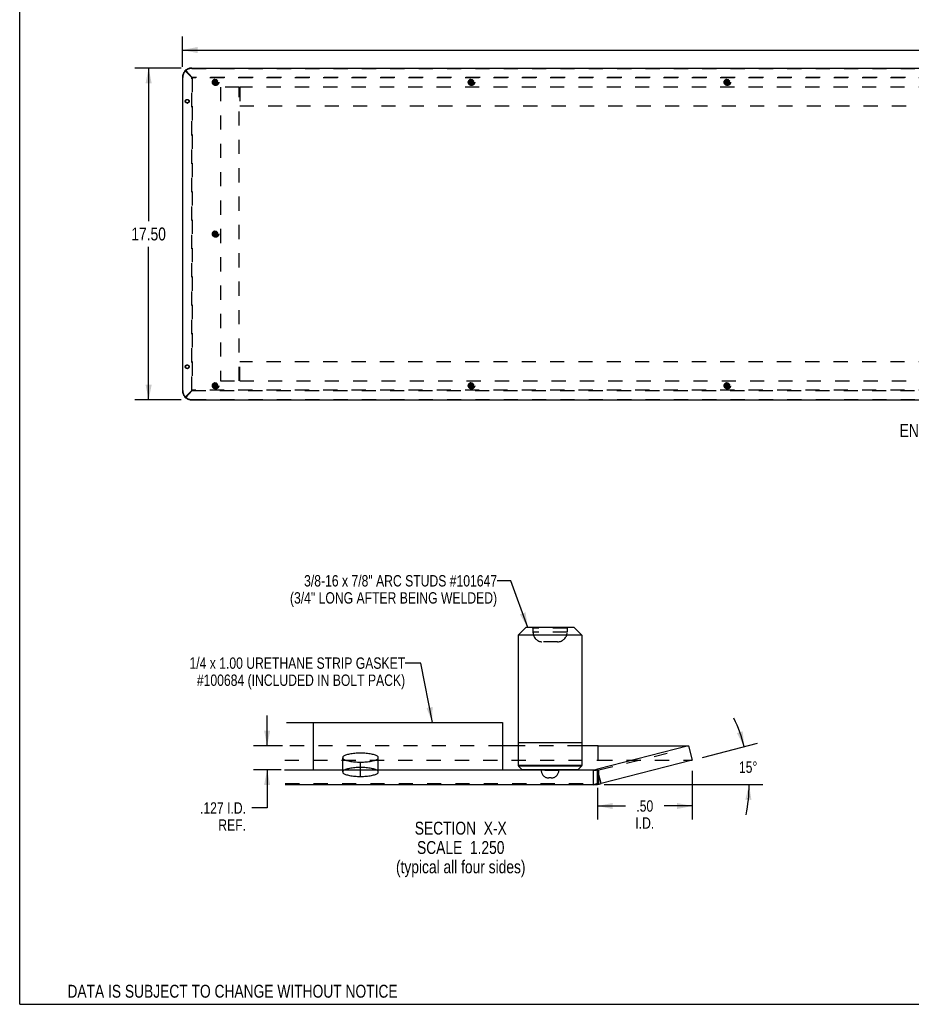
# Model space of a CAD drawing. Header units: inches. Extents: x 0 to 136, y 0 to 88.
# Tile 1 of 10: x 0 to 47, y 0 to 52. Entities that reach past the tile are written whole.
import ezdxf

# ---------------------------------------------------------------- set-up
doc = ezdxf.new("R2010")
doc.units = ezdxf.units.IN
doc.header["$LTSCALE"] = 7.48
doc.header["$MEASUREMENT"] = 0
doc.linetypes.add('DOT', pattern=[0.2, 0.1, -0.1])
doc.linetypes.add('HIDDEN', pattern=[0.2, 0.1, -0.1])
doc.layers.get('0').update_dxf_attribs({"linetype": 'CONTINUOUS'})
doc.layers.add('DEFAULT_2', color=8, linetype='HIDDEN')
doc.layers.add('DIMENSIONS', color=7, linetype='CONTINUOUS')
doc.styles.get("Standard").update_dxf_attribs({"font": 'txt', "width": 0.8})
doc.dimstyles.new('DIMSTYLE_1', dxfattribs={"dimtxt": 0.68, "dimasz": 0.8, "dimexe": 0.09, "dimexo": 0.07, "dimgap": 0.0425, "dimtad": 0, "dimtih": 1, "dimtoh": 1, "dimzin": 4, "dimdsep": 46, "dimtxsty": 'Standard', "dimblk": '_FILLED', "dimblk1": '_FILLED', "dimblk2": '_FILLED', "dimcen": 0.09, "dimadec": 0, "dimazin": 0, "dimtfac": 1, "dimtofl": 0, "dimtmove": 0, "dimatfit": 3, "dimldrblk": '_FILLED', "dimfxl": 0, "dimtolj": 1, "dimtzin": 4, "dimarcsym": 0})
doc.dimstyles.new('DIMSTYLE_2', dxfattribs={"dimtxt": 0.6, "dimasz": 0.8, "dimexe": 0.09, "dimexo": 0.07, "dimgap": 0.0375, "dimtad": 0, "dimtih": 1, "dimtoh": 1, "dimdec": 3, "dimlfac": 0.1, "dimzin": 4, "dimdsep": 46, "dimtxsty": 'Standard', "dimblk": '_FILLED', "dimblk1": '_FILLED', "dimblk2": '_FILLED', "dimcen": 0.09, "dimadec": 0, "dimazin": 0, "dimtfac": 1, "dimtdec": 3, "dimtofl": 0, "dimtmove": 0, "dimatfit": 3, "dimldrblk": '_FILLED', "dimfxl": 0, "dimtolj": 1, "dimtzin": 4, "dimarcsym": 0})
doc.dimstyles.new('DIMSTYLE_3', dxfattribs={"dimtxt": 0.6, "dimasz": 0.8, "dimexe": 0.09, "dimexo": 0.07, "dimgap": 0.09, "dimtad": 0, "dimtih": 1, "dimtoh": 1, "dimdec": 0, "dimlfac": 0.1, "dimzin": 4, "dimdsep": 46, "dimtxsty": 'Standard', "dimblk": '_FILLED', "dimblk1": '_FILLED', "dimblk2": '_FILLED', "dimcen": 0.09, "dimadec": 0, "dimazin": 0, "dimtfac": 1, "dimtdec": 0, "dimtofl": 0, "dimtmove": 0, "dimatfit": 3, "dimldrblk": '_FILLED', "dimfxl": 0, "dimtolj": 1, "dimtzin": 4, "dimarcsym": 0})
doc.dimstyles.new('DIMSTYLE_4', dxfattribs={"dimtxt": 0.6, "dimasz": 0.8, "dimexe": 0.09, "dimexo": 0.07, "dimgap": 0.0375, "dimtad": 0, "dimtih": 1, "dimtoh": 1, "dimlfac": 0.1, "dimzin": 4, "dimdsep": 46, "dimtxsty": 'Standard', "dimblk": '_FILLED', "dimblk1": '_FILLED', "dimblk2": '_FILLED', "dimcen": 0.09, "dimadec": 0, "dimazin": 0, "dimtfac": 1, "dimtofl": 0, "dimtmove": 0, "dimatfit": 3, "dimldrblk": '_FILLED', "dimfxl": 0, "dimtolj": 1, "dimtzin": 4, "dimarcsym": 0})
doc.dimstyles.get("Standard").update_dxf_attribs({"dimtxt": 0.68, "dimasz": 0.8, "dimexe": 0.09, "dimexo": 0.07, "dimgap": 0.09, "dimtad": 0, "dimtih": 1, "dimtoh": 1, "dimzin": 4, "dimdsep": 46, "dimtxsty": 'Standard', "dimblk": '_FILLED', "dimblk1": '_FILLED', "dimblk2": '_FILLED', "dimcen": 0.09, "dimadec": 0, "dimazin": 0, "dimtp": 0.01, "dimtm": 0.01, "dimtfac": 1, "dimtofl": 0, "dimtmove": 0, "dimatfit": 3, "dimldrblk": '_FILLED', "dimfxl": 0, "dimtolj": 1, "dimtzin": 4, "dimarcsym": 0})
pattern_1 = [(165, (0, 0), (-258800000, -965900000), [])]

# ---------------------------------------------------------------- blocks, each defined once
blk = doc.blocks.new('_FILLED')
at = {"color": 0, "linetype": 'ByBlock'}
blk.add_solid([(0, 0), (-1, 0.2), (-1, -0.2)], dxfattribs=at)
blk = doc.blocks.new('*D1')
at = {"layer": 'DIMENSIONS', "color": 2, "linetype": 'Continuous'}
for p, q in [((8.586, 49.436), (8.586, 51.042)), ((92.086, 49.436), (92.086, 51.042)), ((8.586, 50.322), (48.636, 50.322)), ((92.086, 50.322), (52.036, 50.322))]:
    blk.add_line(p, q, dxfattribs=at)
at = {"layer": 'DIMENSIONS', "color": 2, "linetype": 'Continuous', "xscale": 0.8, "yscale": 0.8, "zscale": 0.8, "rotation": 180}
blk.add_blockref('_FILLED', (8.586, 50.322), dxfattribs=at)
at = {"layer": 'DIMENSIONS', "color": 2, "linetype": 'Continuous', "xscale": 0.8, "yscale": 0.8, "zscale": 0.8}
blk.add_blockref('_FILLED', (92.086, 50.322), dxfattribs=at)
at = {"layer": 'DIMENSIONS', "color": 2, "linetype": 'Continuous', "insert": (50.336, 50.662), "char_height": 0.68, "width": 2.72, "attachment_point": 2, "line_spacing_factor": 0.9}
blk.add_mtext('83.50', dxfattribs=at)
blk = doc.blocks.new('*D2')
at = {"layer": 'DIMENSIONS', "color": 2, "linetype": 'Continuous'}
for p, q in [((8.522, 49.372), (6.083, 49.372)), ((6.803, 49.372), (6.803, 41.302)), ((6.803, 31.872), (6.803, 39.942)), ((8.522, 31.872), (6.083, 31.872))]:
    blk.add_line(p, q, dxfattribs=at)
at = {"layer": 'DIMENSIONS', "color": 2, "linetype": 'Continuous', "xscale": 0.8, "yscale": 0.8, "zscale": 0.8}
for p, rotation in [((6.803, 49.372), 90), ((6.803, 31.872), 270)]:
    blk.add_blockref('_FILLED', p, dxfattribs=dict(at, rotation=rotation))
at = {"layer": 'DIMENSIONS', "color": 2, "linetype": 'Continuous', "insert": (6.803, 40.962), "char_height": 0.68, "width": 2.72, "attachment_point": 2, "line_spacing_factor": 0.9}
blk.add_mtext('17.50', dxfattribs=at)
blk = doc.blocks.new('*D3')
at = {"layer": 'DIMENSIONS', "color": 2, "linetype": 'Continuous'}
for p, q in [((13.054, 13.632), (13.054, 15.232)), ((13.874, 13.632), (12.334, 13.632)), ((13.791, 12.367), (12.334, 12.367)), ((13.054, 12.367), (13.054, 10.353)), ((13.054, 10.353), (12.239, 10.353))]:
    blk.add_line(p, q, dxfattribs=at)
at = {"layer": 'DIMENSIONS', "color": 2, "linetype": 'Continuous', "xscale": 0.8, "yscale": 0.8, "zscale": 0.8}
for p, rotation in [((13.054, 13.632), 270), ((13.054, 12.367), 90)]:
    blk.add_blockref('_FILLED', p, dxfattribs=dict(at, rotation=rotation))
at = {"layer": 'DIMENSIONS', "color": 2, "linetype": 'Continuous', "insert": (11.939, 10.653), "char_height": 0.6, "width": 4.32, "attachment_point": 3, "line_spacing_factor": 0.9}
blk.add_mtext('.127 I.D.\\PREF.', dxfattribs=at)
blk = doc.blocks.new('*D4')
at = {"layer": 'DIMENSIONS', "color": 2, "linetype": 'Continuous'}
for p, q in [((36.022, 13.017), (38.927, 13.766)), ((30.84, 11.587), (39.203, 11.587))]:
    blk.add_line(p, q, dxfattribs=at)
for start, end in [(14.4668, 25.9214), (348.5454, 360)]:
    blk.add_arc((30.48, 11.587), 8.003, start, end, dxfattribs=at)
for points in [[(37.838, 14.302), (38.23, 13.586), (38.144, 14.397)], [(38.603, 10.78), (38.483, 11.587), (38.284, 10.796)]]:
    blk.add_solid(points, dxfattribs=at)
at = {"layer": 'DIMENSIONS', "color": 2, "linetype": 'Continuous', "insert": (38.43, 12.806), "char_height": 0.6, "width": 1.36, "attachment_point": 2, "line_spacing_factor": 0.9}
blk.add_mtext('15\\Fgdt;{\\Fgdt;~}', dxfattribs=at)
blk = doc.blocks.new('*D5')
at = {"layer": 'DIMENSIONS', "color": 2, "linetype": 'Continuous'}
for p, q in [((35.48, 12.317), (35.48, 9.738)), ((30.479, 11.414), (30.479, 9.738)), ((30.479, 10.458), (31.959, 10.458)), ((35.48, 10.458), (33.999, 10.458))]:
    blk.add_line(p, q, dxfattribs=at)
at = {"layer": 'DIMENSIONS', "color": 2, "linetype": 'Continuous', "xscale": 0.8, "yscale": 0.8, "zscale": 0.8, "rotation": 180}
blk.add_blockref('_FILLED', (30.479, 10.458), dxfattribs=at)
at = {"layer": 'DIMENSIONS', "color": 2, "linetype": 'Continuous', "xscale": 0.8, "yscale": 0.8, "zscale": 0.8}
blk.add_blockref('_FILLED', (35.48, 10.458), dxfattribs=at)
at = {"layer": 'DIMENSIONS', "color": 2, "linetype": 'Continuous', "insert": (32.979, 10.758), "char_height": 0.6, "width": 1.92, "attachment_point": 2, "line_spacing_factor": 0.9}
blk.add_mtext('.50\\PI.D.', dxfattribs=at)

msp = doc.modelspace()

# ---------------------------------------------------------------- hatches: boundary and pattern name
at = {"linetype": 'Continuous'}
h = msp.add_hatch(dxfattribs=at)
h.set_pattern_fill('DEFAULT__1', color=2, scale=1000000000.0, angle=165, style=0, pattern_type=0)
h.set_pattern_definition(pattern_1)
h.paths.add_polyline_path([(15.4801, 12.3667), (15.4801, 14.8667), (25.4801, 14.8667), (25.4801, 12.3667)])
h = msp.add_hatch(dxfattribs=at)
h.set_pattern_fill('DEFAULT__2', color=2, scale=1000000000.0, angle=165, style=0, pattern_type=0)
h.set_pattern_definition(pattern_1)
h.paths.add_polyline_path([(30.2796, 12.3667), (30.302, 12.367), (30.3244, 12.368), (30.3468, 12.3695), (30.3691, 12.3717), (30.3914, 12.3746), (30.4136, 12.378), (30.4356, 12.3821), (30.4576, 12.3868), (30.4794, 12.3921), (30.4794, 12.3921), (35.2852, 13.632), (35.2852, 13.632), (35.4801, 12.8767), (35.4801, 12.8767), (30.6743, 11.6368), (30.6743, 11.6368), (30.642, 11.6288), (30.6095, 11.6215), (30.577, 11.615), (30.5443, 11.609), (30.5114, 11.6038), (30.4785, 11.5993), (30.4455, 11.5954), (30.4124, 11.5923), (30.3793, 11.5899), (30.3461, 11.5881), (30.3128, 11.5871), (30.2796, 11.5867), (30.2796, 11.5867), (14.0103, 11.5867), (14.0103, 11.5867), (14.0129, 11.6152), (14.0151, 11.644), (14.0169, 11.6731), (14.0184, 11.7026), (14.0194, 11.7325), (14.0201, 11.7627), (14.0203, 11.7933), (14.0201, 11.8243), (14.0195, 11.8556), (14.0184, 11.8872), (14.017, 11.9193), (14.0153, 11.9516), (14.0133, 11.9843), (14.011, 12.0174), (14.0086, 12.0508), (14.006, 12.0845), (14.0023, 12.1301), (13.9984, 12.1762), (13.9943, 12.2229), (13.9898, 12.2702), (13.9851, 12.3182), (13.9799, 12.3667), (13.9799, 12.3667), (30.2796, 12.3667)], flags=0)

# ---------------------------------------------------------------- linework, layer by layer
at = {"color": 7, "linetype": 'Continuous'}
for p, q in [((0, 0), (0, 88)), ((8.7376, 49.2394), (8.7383, 49.2394)), ((9.0942, 48.8799), (9.0747, 48.8799)), ((9.0863, 48.8912), (9.0863, 48.8884)), ((8.7373, 47.6218), (8.7567, 47.6218)), ((8.7373, 33.6218), (8.7567, 33.6218)), ((9.0747, 32.3636), (9.0781, 32.3636)), ((9.0863, 32.3524), (9.0863, 32.3552)), ((8.7376, 32.0041), (8.7383, 32.0041)), ((26.6989, 19.8667), (26.2951, 19.4629)), ((29.2613, 19.8667), (26.6989, 19.8667)), ((29.2613, 19.8667), (29.6651, 19.4629)), ((26.2951, 19.4629), (26.2951, 13.7967)), ((29.6651, 19.4629), (26.2951, 19.4629)), ((29.6651, 19.4629), (29.6651, 13.7967)), ((14.0797, 14.8667), (25.4801, 14.8667)), ((15.4801, 14.8667), (15.4801, 12.3667)), ((25.4801, 14.8667), (25.4801, 12.3667)), ((26.3051, 13.632), (25.4801, 13.632)), ((29.6651, 13.7967), (26.2951, 13.7967)), ((26.3051, 13.7967), (26.3051, 12.5867)), ((29.6551, 13.7967), (29.6551, 12.5867)), ((30.5246, 13.632), (29.6551, 13.632)), ((35.2852, 13.632), (30.4794, 12.3921)), ((30.5246, 13.632), (35.2852, 13.632)), ((35.2852, 13.632), (35.4801, 12.8767)), ((29.6551, 12.5867), (26.3051, 12.5867)), ((29.6437, 12.5591), (26.3165, 12.5591)), ((26.3165, 12.5591), (26.4975, 12.3781)), ((29.6437, 12.5591), (29.4627, 12.3781)), ((35.4801, 12.8767), (30.6743, 11.6368)), ((13.9797, 12.3667), (30.2796, 12.3667)), ((26.4975, 12.3781), (29.4627, 12.3781)), ((14.0085, 11.5867), (30.2796, 11.5867)), ((30.2796, 11.5664), (30.4458, 11.5958)), ((0, 0), (136, 0))]:
    msp.add_line(p, q, dxfattribs=at)
at = {"color": 3, "linetype": 'Continuous'}
for p, q in [((9.0818, 49.3718), (91.5907, 49.3718)), ((8.5862, 48.8762), (8.5862, 32.3673)), ((9.0747, 48.8799), (8.7376, 49.2394)), ((8.7557, 49.2547), (8.7381, 49.2393)), ((8.7476, 49.2299), (9.0863, 48.8912)), ((9.0668, 48.8717), (9.0941, 48.8517)), ((9.0798, 48.865), (9.0668, 48.8717)), ((9.0941, 48.8517), (9.0747, 48.8799)), ((9.093, 48.8584), (9.0798, 48.865)), ((9.0929, 48.8782), (9.0863, 48.8912)), ((9.1063, 48.8517), (9.0929, 48.8782)), ((9.1063, 48.8517), (9.093, 48.8584)), ((8.8283, 47.7158), (8.8358, 47.7155)), ((8.8283, 33.7158), (8.8358, 33.7155)), ((9.0747, 32.3636), (8.7376, 32.0041)), ((8.7476, 32.0136), (9.0863, 32.3524)), ((9.0668, 32.3718), (9.0941, 32.3918)), ((9.0798, 32.3785), (9.0668, 32.3718)), ((9.0941, 32.3918), (9.0747, 32.3636)), ((9.093, 32.3852), (9.0798, 32.3785)), ((9.0929, 32.3654), (9.0863, 32.3524)), ((9.0996, 32.3785), (9.0929, 32.3654)), ((9.1063, 32.3918), (9.093, 32.3852)), ((9.1063, 32.3918), (9.0996, 32.3785)), ((8.7202, 32.022), (8.7376, 32.0041)), ((9.0818, 31.8718), (91.5907, 31.8718))]:
    msp.add_line(p, q, dxfattribs=at)
for points in [[(9.0818, 49.3718), (9.058, 49.3712), (9.0345, 49.3696), (9.0109, 49.3669), (8.9876, 49.3631), (8.9645, 49.3583), (8.9416, 49.3524), (8.919, 49.3454), (8.8968, 49.3374), (8.875, 49.3285), (8.8537, 49.3185), (8.8329, 49.3076), (8.8127, 49.2957), (8.793, 49.2829), (8.774, 49.2692), (8.7557, 49.2547)], [(8.7376, 49.2394), (8.7202, 49.2215), (8.7037, 49.2027), (8.6881, 49.183), (8.6735, 49.1626), (8.6599, 49.1414), (8.6474, 49.1195), (8.636, 49.097), (8.6257, 49.074), (8.6165, 49.0504), (8.6085, 49.0263), (8.6018, 49.0019), (8.5962, 48.9772), (8.5918, 48.9522), (8.5887, 48.927), (8.5868, 48.9017), (8.5862, 48.8762)], [(8.7373, 47.6218), (8.7376, 47.6296), (8.7385, 47.6372), (8.74, 47.6448), (8.7422, 47.6523), (8.7449, 47.6595), (8.7482, 47.6665), (8.7521, 47.6732), (8.7564, 47.6795), (8.7613, 47.6854), (8.7666, 47.6909), (8.7724, 47.6959), (8.7785, 47.7005), (8.785, 47.7044), (8.7917, 47.7079), (8.7987, 47.7107), (8.8059, 47.7129), (8.8133, 47.7145), (8.8208, 47.7155), (8.8283, 47.7158)], [(8.8283, 47.5278), (8.8208, 47.5281), (8.8133, 47.5291), (8.8059, 47.5306), (8.7987, 47.5329), (8.7917, 47.5357), (8.785, 47.5391), (8.7785, 47.5431), (8.7724, 47.5476), (8.7666, 47.5526), (8.7613, 47.5581), (8.7564, 47.564), (8.7521, 47.5704), (8.7482, 47.577), (8.7449, 47.584), (8.7422, 47.5912), (8.74, 47.5987), (8.7385, 47.6063), (8.7376, 47.614), (8.7373, 47.6218)], [(8.8433, 47.5291), (8.8358, 47.5281), (8.8283, 47.5278)], [(8.8358, 47.7155), (8.8433, 47.7145), (8.8506, 47.7129), (8.8578, 47.7107), (8.8648, 47.7079), (8.8716, 47.7044), (8.8781, 47.7005), (8.8842, 47.6959), (8.8899, 47.6909), (8.8952, 47.6854), (8.9001, 47.6795), (8.9045, 47.6732), (8.9083, 47.6665), (8.9116, 47.6595), (8.9144, 47.6523), (8.9165, 47.6448), (8.9181, 47.6372), (8.919, 47.6296), (8.9193, 47.6218)], [(8.9193, 47.6218), (8.919, 47.614), (8.9181, 47.6063), (8.9165, 47.5987), (8.9144, 47.5912), (8.9116, 47.584), (8.9083, 47.577), (8.9045, 47.5704), (8.9001, 47.564), (8.8952, 47.5581), (8.8899, 47.5526), (8.8842, 47.5476), (8.8781, 47.5431), (8.8716, 47.5391), (8.8648, 47.5357), (8.8578, 47.5329), (8.8506, 47.5306), (8.8433, 47.5291)], [(8.7373, 33.6218), (8.7376, 33.6296), (8.7385, 33.6372), (8.74, 33.6448), (8.7422, 33.6523), (8.7449, 33.6595), (8.7482, 33.6665), (8.7521, 33.6732), (8.7564, 33.6795), (8.7613, 33.6854), (8.7666, 33.6909), (8.7724, 33.6959), (8.7785, 33.7005), (8.785, 33.7044), (8.7917, 33.7079), (8.7987, 33.7107), (8.8059, 33.7129), (8.8133, 33.7145), (8.8208, 33.7155), (8.8283, 33.7158)], [(8.8283, 33.5278), (8.8208, 33.5281), (8.8133, 33.5291), (8.8059, 33.5306), (8.7987, 33.5329), (8.7917, 33.5357), (8.785, 33.5391), (8.7785, 33.5431), (8.7724, 33.5476), (8.7666, 33.5526), (8.7613, 33.5581), (8.7564, 33.564), (8.7521, 33.5704), (8.7482, 33.577), (8.7449, 33.584), (8.7422, 33.5912), (8.74, 33.5987), (8.7385, 33.6063), (8.7376, 33.614), (8.7373, 33.6218)], [(8.8433, 33.5291), (8.8358, 33.5281), (8.8283, 33.5278)], [(8.8358, 33.7155), (8.8433, 33.7145), (8.8506, 33.7129), (8.8578, 33.7107), (8.8648, 33.7079), (8.8716, 33.7044), (8.8781, 33.7005), (8.8842, 33.6959), (8.8899, 33.6909), (8.8952, 33.6854), (8.9001, 33.6795), (8.9045, 33.6732), (8.9083, 33.6665), (8.9116, 33.6595), (8.9144, 33.6523), (8.9165, 33.6448), (8.9181, 33.6372), (8.919, 33.6296), (8.9193, 33.6218)], [(8.9193, 33.6218), (8.919, 33.614), (8.9181, 33.6063), (8.9165, 33.5987), (8.9144, 33.5912), (8.9116, 33.584), (8.9083, 33.577), (8.9045, 33.5704), (8.9001, 33.564), (8.8952, 33.5581), (8.8899, 33.5526), (8.8842, 33.5476), (8.8781, 33.5431), (8.8716, 33.5391), (8.8648, 33.5357), (8.8578, 33.5329), (8.8506, 33.5306), (8.8433, 33.5291)], [(8.5862, 32.3673), (8.5868, 32.3419), (8.5887, 32.3166), (8.5918, 32.2914), (8.5962, 32.2664), (8.6018, 32.2416), (8.6085, 32.2172), (8.6165, 32.1932), (8.6257, 32.1696), (8.636, 32.1465), (8.6474, 32.124), (8.6599, 32.1021), (8.6735, 32.0809), (8.6881, 32.0605), (8.7037, 32.0408), (8.7202, 32.022)], [(8.7381, 32.0042), (8.7557, 31.9888), (8.774, 31.9743), (8.793, 31.9607), (8.8127, 31.9479), (8.8329, 31.936), (8.8537, 31.9251), (8.875, 31.9151), (8.8968, 31.9061), (8.919, 31.8981), (8.9416, 31.8912), (8.9645, 31.8853), (8.9876, 31.8804), (9.0109, 31.8767), (9.0345, 31.8739), (9.058, 31.8723), (9.0818, 31.8718)]]:
    msp.add_lwpolyline(points, dxfattribs=at)
at = {"color": 7, "linetype": 'Continuous'}
for points in [[(8.7567, 47.6218), (8.7571, 47.6296), (8.758, 47.6372), (8.7595, 47.6448), (8.7617, 47.6523), (8.7644, 47.6595), (8.7677, 47.6665), (8.7716, 47.6732), (8.7759, 47.6795), (8.7808, 47.6854), (8.7861, 47.6909), (8.7919, 47.6959), (8.798, 47.7005), (8.8044, 47.7044), (8.8112, 47.7079), (8.8182, 47.7107), (8.8254, 47.7129), (8.8328, 47.7145), (8.838, 47.7152)], [(8.838, 47.5284), (8.8328, 47.5291), (8.8254, 47.5306), (8.8182, 47.5329), (8.8112, 47.5357), (8.8044, 47.5391), (8.798, 47.5431), (8.7919, 47.5476), (8.7861, 47.5526), (8.7808, 47.5581), (8.7759, 47.564), (8.7716, 47.5704), (8.7677, 47.577), (8.7644, 47.584), (8.7617, 47.5912), (8.7595, 47.5987), (8.758, 47.6063), (8.7571, 47.614), (8.7567, 47.6218)], [(8.7567, 33.6218), (8.7571, 33.6296), (8.758, 33.6372), (8.7595, 33.6448), (8.7617, 33.6523), (8.7644, 33.6595), (8.7677, 33.6665), (8.7716, 33.6732), (8.7759, 33.6795), (8.7808, 33.6854), (8.7861, 33.6909), (8.7919, 33.6959), (8.798, 33.7005), (8.8044, 33.7044), (8.8112, 33.7079), (8.8182, 33.7107), (8.8254, 33.7129), (8.8328, 33.7145), (8.838, 33.7152)], [(8.838, 33.5284), (8.8328, 33.5291), (8.8254, 33.5306), (8.8182, 33.5329), (8.8112, 33.5357), (8.8044, 33.5391), (8.798, 33.5431), (8.7919, 33.5476), (8.7861, 33.5526), (8.7808, 33.5581), (8.7759, 33.564), (8.7716, 33.5704), (8.7677, 33.577), (8.7644, 33.584), (8.7617, 33.5912), (8.7595, 33.5987), (8.758, 33.6063), (8.7571, 33.614), (8.7567, 33.6218)]]:
    msp.add_lwpolyline(points, dxfattribs=at)
for centre, radius, start, end in [((26.3441, 12.5867), 0.039, 180, 225), ((29.6161, 12.5867), 0.039, 315, 360), ((30.2796, 13.1667), 0.8, 270, 284.46683), ((30.2796, 13.1667), 1.58, 270, 284.46683)]:
    msp.add_arc(centre, radius, start, end, dxfattribs=at)
at = {"layer": 'DEFAULT_2', "color": 8, "linetype": 'HIDDEN'}
for p, q in [((9.0818, 49.3718), (9.0818, 49.3523)), ((9.0818, 49.3523), (91.5907, 49.3523)), ((8.5862, 48.8762), (8.6057, 48.8762)), ((8.6057, 32.3673), (8.6057, 48.8762)), ((8.7381, 49.2393), (8.7381, 49.2198)), ((8.7381, 49.2393), (8.7476, 49.2299)), ((8.7381, 49.2198), (9.0863, 48.8717)), ((8.7383, 49.2394), (8.7571, 49.2394)), ((9.0942, 48.8799), (8.7571, 49.2394)), ((91.6056, 48.8717), (9.0668, 48.8717)), ((9.0863, 32.3552), (9.0863, 48.8884)), ((9.0896, 48.8684), (9.0863, 48.8717)), ((9.0895, 48.8684), (9.0863, 48.8717)), ((9.0863, 48.8717), (9.1136, 48.8517)), ((9.0962, 48.8617), (9.0895, 48.8684)), ((9.0963, 48.8618), (9.0896, 48.8684)), ((9.1063, 48.8517), (9.0941, 48.8517)), ((9.1136, 48.8517), (9.0942, 48.8799)), ((9.1063, 48.8517), (9.0962, 48.8617)), ((9.1063, 48.8517), (9.0963, 48.8618)), ((9.1063, 48.8517), (9.1063, 32.3918)), ((91.5662, 48.8517), (9.1063, 48.8517)), ((10.5862, 48.3718), (10.5862, 32.8718)), ((11.5862, 48.3718), (10.5862, 48.3718)), ((11.5862, 32.8718), (11.5862, 48.3718)), ((11.6062, 48.3718), (11.6062, 47.3718)), ((90.0662, 48.3718), (11.6062, 48.3718)), ((8.8283, 47.7158), (8.8478, 47.7158)), ((8.8283, 47.5278), (8.8478, 47.5278)), ((8.838, 47.7152), (8.8402, 47.7155)), ((8.8402, 47.5281), (8.838, 47.5284)), ((8.8402, 47.7155), (8.8478, 47.7158)), ((8.8478, 47.5278), (8.8402, 47.5281)), ((8.9193, 47.6218), (8.9388, 47.6218)), ((11.6062, 47.3718), (90.0662, 47.3718)), ((11.6062, 32.8718), (11.6062, 33.8718)), ((90.0662, 33.8718), (11.6062, 33.8718)), ((8.8283, 33.7158), (8.8478, 33.7158)), ((8.8283, 33.5278), (8.8478, 33.5278)), ((8.838, 33.7152), (8.8402, 33.7155)), ((8.8402, 33.5281), (8.838, 33.5284)), ((8.8402, 33.7155), (8.8478, 33.7158)), ((8.8478, 33.5278), (8.8402, 33.5281)), ((8.9193, 33.6218), (8.9388, 33.6218)), ((10.5862, 32.8718), (11.5862, 32.8718)), ((11.6062, 32.8718), (90.0662, 32.8718)), ((8.5862, 32.3673), (8.6057, 32.3673)), ((8.7381, 32.0237), (9.0863, 32.3718)), ((9.0942, 32.3636), (8.7571, 32.0041)), ((9.0668, 32.3718), (91.6056, 32.3718)), ((9.0781, 32.3636), (9.0942, 32.3636)), ((9.0863, 32.3718), (9.1136, 32.3918)), ((9.0895, 32.3752), (9.0863, 32.3718)), ((9.0896, 32.3751), (9.0863, 32.3718)), ((9.0962, 32.3818), (9.0895, 32.3752)), ((9.0963, 32.3818), (9.0896, 32.3751)), ((9.0941, 32.3918), (9.1063, 32.3918)), ((9.1136, 32.3918), (9.0942, 32.3636)), ((9.1063, 32.3918), (9.0962, 32.3818)), ((9.1063, 32.3918), (9.0963, 32.3818)), ((91.5662, 32.3918), (9.1063, 32.3918)), ((8.7381, 32.0042), (8.7381, 32.0237)), ((8.7381, 32.0042), (8.7476, 32.0136)), ((8.7383, 32.0041), (8.7571, 32.0041)), ((9.0818, 31.8718), (9.0818, 31.8913)), ((9.0818, 31.8913), (91.5907, 31.8913)), ((27.0801, 19.8277), (27.0801, 19.6167)), ((28.8801, 19.8277), (27.0801, 19.8277)), ((28.8801, 19.8277), (28.8801, 19.6167)), ((28.8801, 19.6167), (27.0801, 19.6167)), ((28.3801, 19.1167), (27.5801, 19.1167)), ((25.4801, 13.632), (14.1363, 13.632)), ((29.6551, 13.632), (26.3051, 13.632)), ((30.5246, 12.8767), (30.5246, 13.632)), ((17.0401, 12.2522), (17.0401, 13.0074)), ((17.9801, 12.0173), (17.9801, 13.2423)), ((18.9201, 12.2522), (18.9201, 13.0074)), ((30.5614, 12.3716), (34.1568, 13.2413)), ((13.9869, 12.8767), (30.5246, 12.8767)), ((30.5246, 12.8767), (35.4801, 12.8767)), ((27.5151, 12.3667), (27.5151, 12.3367)), ((28.4451, 12.3367), (27.5151, 12.3367)), ((28.4451, 12.3667), (28.4451, 12.3367)), ((30.4794, 12.3921), (30.2796, 12.3217)), ((30.2796, 12.3217), (30.5614, 12.3716)), ((30.2796, 11.5867), (30.2796, 12.3667)), ((30.4461, 12.3844), (30.4794, 12.3921)), ((30.6743, 11.6368), (30.4794, 12.3921)), ((30.4794, 11.6368), (30.4794, 12.3921)), ((30.5614, 11.6163), (30.5614, 12.3716)), ((14.0136, 11.6368), (30.4794, 11.6368)), ((28.0451, 11.9367), (27.9151, 11.9367)), ((30.4794, 11.6368), (30.2796, 11.5664)), ((30.4458, 11.5958), (30.5614, 11.6163)), ((30.4461, 11.6216), (30.4794, 11.6368))]:
    msp.add_line(p, q, dxfattribs=at)
for points in [[(9.0818, 49.3523), (9.058, 49.3517), (9.0345, 49.3501), (9.0109, 49.3474), (8.9876, 49.3436), (8.9645, 49.3388), (8.9416, 49.3329), (8.919, 49.3259), (8.8968, 49.318), (8.875, 49.309), (8.8537, 49.299), (8.8329, 49.2881), (8.8127, 49.2762), (8.793, 49.2634), (8.774, 49.2497), (8.7557, 49.2352), (8.7381, 49.2198)], [(8.7571, 49.2394), (8.7397, 49.2215), (8.7231, 49.2027), (8.7076, 49.183), (8.693, 49.1626), (8.6794, 49.1414), (8.6669, 49.1195), (8.6555, 49.097), (8.6452, 49.074), (8.636, 49.0504), (8.628, 49.0263), (8.6212, 49.0019), (8.6157, 48.9772), (8.6113, 48.9522), (8.6082, 48.927), (8.6063, 48.9017), (8.6057, 48.8762)], [(8.8478, 47.7158), (8.8553, 47.7155), (8.8627, 47.7145), (8.8701, 47.7129), (8.8773, 47.7107), (8.8843, 47.7079), (8.8911, 47.7044), (8.8975, 47.7005), (8.9037, 47.6959), (8.9094, 47.6909), (8.9147, 47.6854), (8.9196, 47.6795), (8.924, 47.6732), (8.9278, 47.6665), (8.9311, 47.6595), (8.9339, 47.6523), (8.936, 47.6448), (8.9375, 47.6372), (8.9385, 47.6296), (8.9388, 47.6218)], [(8.9388, 47.6218), (8.9385, 47.614), (8.9375, 47.6063), (8.936, 47.5987), (8.9339, 47.5912), (8.9311, 47.584), (8.9278, 47.577), (8.924, 47.5704), (8.9196, 47.564), (8.9147, 47.5581), (8.9094, 47.5526), (8.9037, 47.5476), (8.8975, 47.5431), (8.8911, 47.5391), (8.8843, 47.5357), (8.8773, 47.5329), (8.8701, 47.5306), (8.8627, 47.5291), (8.8553, 47.5281), (8.8478, 47.5278)], [(8.8478, 33.7158), (8.8553, 33.7155), (8.8627, 33.7145), (8.8701, 33.7129), (8.8773, 33.7107), (8.8843, 33.7079), (8.8911, 33.7044), (8.8975, 33.7005), (8.9037, 33.6959), (8.9094, 33.6909), (8.9147, 33.6854), (8.9196, 33.6795), (8.924, 33.6732), (8.9278, 33.6665), (8.9311, 33.6595), (8.9339, 33.6523), (8.936, 33.6448), (8.9375, 33.6372), (8.9385, 33.6296), (8.9388, 33.6218)], [(8.9388, 33.6218), (8.9385, 33.614), (8.9375, 33.6063), (8.936, 33.5987), (8.9339, 33.5912), (8.9311, 33.584), (8.9278, 33.577), (8.924, 33.5704), (8.9196, 33.564), (8.9147, 33.5581), (8.9094, 33.5526), (8.9037, 33.5476), (8.8975, 33.5431), (8.8911, 33.5391), (8.8843, 33.5357), (8.8773, 33.5329), (8.8701, 33.5306), (8.8627, 33.5291), (8.8553, 33.5281), (8.8478, 33.5278)], [(8.6057, 32.3673), (8.6063, 32.3419), (8.6082, 32.3166), (8.6113, 32.2914), (8.6157, 32.2664), (8.6212, 32.2416), (8.628, 32.2172), (8.636, 32.1932), (8.6452, 32.1696), (8.6555, 32.1465), (8.6669, 32.124), (8.6794, 32.1021), (8.693, 32.0809), (8.7076, 32.0605), (8.7231, 32.0408), (8.7397, 32.022), (8.7571, 32.0041)], [(8.7381, 32.0237), (8.7557, 32.0083), (8.774, 31.9938), (8.793, 31.9801), (8.8127, 31.9673), (8.8329, 31.9555), (8.8537, 31.9445), (8.875, 31.9346), (8.8968, 31.9256), (8.919, 31.9176), (8.9416, 31.9107), (8.9645, 31.9048), (8.9876, 31.8999), (9.0109, 31.8961), (9.0345, 31.8934), (9.058, 31.8918), (9.0818, 31.8913)], [(17.9801, 13.2423), (17.9022, 13.2415), (17.8254, 13.2391), (17.7493, 13.2351), (17.6749, 13.2295), (17.6025, 13.2225), (17.5327, 13.214), (17.466, 13.204), (17.4027, 13.1927), (17.3435, 13.1802), (17.2885, 13.1665), (17.2383, 13.1517), (17.1932, 13.1359), (17.1534, 13.1192), (17.1193, 13.1018), (17.091, 13.0837), (17.0689, 13.0651), (17.0529, 13.0461), (17.0433, 13.0268), (17.0401, 13.0074)], [(17.0401, 13.0074), (17.0433, 12.988), (17.0529, 12.9688), (17.0689, 12.9498), (17.091, 12.9312), (17.1193, 12.9131), (17.1534, 12.8957), (17.1932, 12.879), (17.2383, 12.8632), (17.2885, 12.8484), (17.3435, 12.8347), (17.4027, 12.8221), (17.466, 12.8108), (17.5327, 12.8009), (17.6025, 12.7924), (17.6749, 12.7853), (17.7493, 12.7798), (17.8254, 12.7758), (17.9022, 12.7734), (17.9801, 12.7726)], [(18.9201, 13.0074), (18.9169, 13.0268), (18.9073, 13.0461), (18.8913, 13.0651), (18.8691, 13.0837), (18.8409, 13.1018), (18.8068, 13.1192), (18.767, 13.1359), (18.7219, 13.1517), (18.6717, 13.1665), (18.6167, 13.1802), (18.5575, 13.1927), (18.4942, 13.204), (18.4275, 13.214), (18.3577, 13.2225), (18.2853, 13.2295), (18.2108, 13.2351), (18.1348, 13.2391), (18.058, 13.2415), (17.9801, 13.2423)], [(17.9801, 12.7726), (18.058, 12.7734), (18.1348, 12.7758), (18.2108, 12.7798), (18.2853, 12.7853), (18.3577, 12.7924), (18.4275, 12.8009), (18.4942, 12.8108), (18.5575, 12.8221), (18.6167, 12.8347), (18.6717, 12.8484), (18.7219, 12.8632), (18.767, 12.879), (18.8068, 12.8957), (18.8409, 12.9131), (18.8691, 12.9312), (18.8913, 12.9498), (18.9073, 12.9688), (18.9169, 12.988), (18.9201, 13.0074)], [(17.9801, 12.487), (17.9022, 12.4862), (17.8254, 12.4838), (17.7493, 12.4798), (17.6749, 12.4743), (17.6025, 12.4672), (17.5327, 12.4587), (17.466, 12.4488), (17.4027, 12.4375), (17.3435, 12.4249), (17.2885, 12.4112), (17.2383, 12.3964), (17.1932, 12.3806)], [(18.8068, 12.3639), (18.767, 12.3806), (18.7219, 12.3964), (18.6717, 12.4112), (18.6167, 12.4249), (18.5575, 12.4375), (18.4942, 12.4488), (18.4275, 12.4587), (18.3577, 12.4672), (18.2853, 12.4743), (18.2108, 12.4798), (18.1348, 12.4838), (18.058, 12.4862), (17.9801, 12.487)], [(17.1932, 12.3806), (17.1534, 12.3639), (17.1193, 12.3465), (17.091, 12.3284), (17.0689, 12.3098), (17.0529, 12.2908), (17.0433, 12.2716), (17.0401, 12.2522)], [(17.0401, 12.2522), (17.0433, 12.2328), (17.0529, 12.2135), (17.0689, 12.1945), (17.091, 12.1759), (17.1193, 12.1578), (17.1534, 12.1404), (17.1932, 12.1237), (17.2383, 12.1079), (17.2885, 12.0931), (17.3435, 12.0794), (17.4027, 12.0668), (17.466, 12.0556), (17.5327, 12.0456), (17.6025, 12.0371), (17.6749, 12.0301), (17.7493, 12.0245), (17.8254, 12.0205), (17.9022, 12.0181), (17.9801, 12.0173)], [(17.9801, 12.0173), (18.058, 12.0181), (18.1348, 12.0205), (18.2108, 12.0245), (18.2853, 12.0301), (18.3577, 12.0371), (18.4275, 12.0456), (18.4942, 12.0556), (18.5575, 12.0668), (18.6167, 12.0794), (18.6717, 12.0931), (18.7219, 12.1079), (18.767, 12.1237), (18.8068, 12.1404), (18.8409, 12.1578), (18.8691, 12.1759), (18.8913, 12.1945), (18.9073, 12.2135), (18.9169, 12.2328), (18.9201, 12.2522)], [(18.9201, 12.2522), (18.9169, 12.2716), (18.9073, 12.2908), (18.8913, 12.3098), (18.8691, 12.3284), (18.8409, 12.3465), (18.8068, 12.3639)], [(30.2796, 12.3667), (30.3129, 12.3674), (30.3462, 12.3695)], [(30.3462, 12.3695), (30.3795, 12.3731), (30.4128, 12.378), (30.4461, 12.3844)], [(30.2796, 11.5867), (30.3129, 11.5881), (30.3462, 11.5923)], [(30.3462, 11.5923), (30.3795, 11.5993), (30.4128, 11.609), (30.4461, 11.6216)]]:
    msp.add_lwpolyline(points, dxfattribs=at)
for centre, radius in [((10.3362, 48.6218), 0.1685), ((10.3362, 48.6218), 0.1664), ((10.3362, 48.6218), 0.1483), ((10.3362, 48.6218), 0.1455), ((10.3362, 48.6218), 0.1281), ((10.3362, 48.6218), 0.0939), ((10.3362, 48.6218), 0.09), ((10.3362, 48.6218), 0.0465), ((10.3362, 48.6218), 0.04), ((10.3362, 48.6218), 0.0065), ((23.8362, 48.6218), 0.1685), ((23.8362, 48.6218), 0.1664), ((23.8362, 48.6218), 0.1483), ((23.8362, 48.6218), 0.1455), ((23.8362, 48.6218), 0.1281), ((23.8362, 48.6218), 0.0939), ((23.8362, 48.6218), 0.09), ((23.8362, 48.6218), 0.0465), ((23.8362, 48.6218), 0.04), ((23.8362, 48.6218), 0.0065), ((37.3362, 48.6218), 0.1685), ((37.3362, 48.6218), 0.1664), ((37.3362, 48.6218), 0.1483), ((37.3362, 48.6218), 0.1455), ((37.3362, 48.6218), 0.1281), ((37.3362, 48.6218), 0.0939), ((37.3362, 48.6218), 0.09), ((37.3362, 48.6218), 0.0465), ((37.3362, 48.6218), 0.04), ((37.3362, 48.6218), 0.0065), ((10.3362, 40.6218), 0.1685), ((10.3362, 40.6218), 0.1664), ((10.3362, 40.6218), 0.1483), ((10.3362, 40.6218), 0.1455), ((10.3362, 40.6218), 0.1281), ((10.3362, 40.6218), 0.0939), ((10.3362, 40.6218), 0.09), ((10.3362, 40.6218), 0.0465), ((10.3362, 40.6218), 0.04), ((10.3362, 40.6218), 0.0065), ((10.3362, 32.6218), 0.1685), ((10.3362, 32.6218), 0.1664), ((10.3362, 32.6218), 0.1483), ((10.3362, 32.6218), 0.1455), ((10.3362, 32.6218), 0.1281), ((10.3362, 32.6218), 0.0939), ((10.3362, 32.6218), 0.09), ((23.8362, 32.6218), 0.1685), ((23.8362, 32.6218), 0.1664), ((23.8362, 32.6218), 0.1483), ((23.8362, 32.6218), 0.1455), ((23.8362, 32.6218), 0.1281), ((23.8362, 32.6218), 0.0939), ((23.8362, 32.6218), 0.09), ((37.3362, 32.6218), 0.1685), ((37.3362, 32.6218), 0.1664), ((37.3362, 32.6218), 0.1483), ((37.3362, 32.6218), 0.1455), ((37.3362, 32.6218), 0.1281), ((37.3362, 32.6218), 0.0939), ((37.3362, 32.6218), 0.09), ((10.3362, 32.6218), 0.0465), ((10.3362, 32.6218), 0.04), ((10.3362, 32.6218), 0.0065), ((23.8362, 32.6218), 0.0465), ((23.8362, 32.6218), 0.04), ((23.8362, 32.6218), 0.0065), ((37.3362, 32.6218), 0.0465), ((37.3362, 32.6218), 0.04), ((37.3362, 32.6218), 0.0065)]:
    msp.add_circle(centre, radius, dxfattribs=at)
at = {"layer": 'DEFAULT_2', "color": 8, "linetype": 'DOT'}
for centre, radius in [((10.3362, 48.6218), 0.1675), ((10.3362, 48.6218), 0.0312), ((23.8362, 48.6218), 0.1675), ((23.8362, 48.6218), 0.0312), ((37.3362, 48.6218), 0.1675), ((37.3362, 48.6218), 0.0312), ((10.3362, 40.6218), 0.1675), ((10.3362, 40.6218), 0.0312), ((10.3362, 32.6218), 0.1675), ((23.8362, 32.6218), 0.1675), ((37.3362, 32.6218), 0.1675), ((10.3362, 32.6218), 0.0312), ((23.8362, 32.6218), 0.0312), ((37.3362, 32.6218), 0.0312)]:
    msp.add_circle(centre, radius, dxfattribs=at)
at = {"layer": 'DEFAULT_2', "color": 8, "linetype": 'HIDDEN'}
for centre, radius, start, end in [((27.0411, 19.8277), 0.039, 0, 90), ((28.9191, 19.8277), 0.039, 90, 180), ((27.5801, 19.6167), 0.5, 180, 270), ((28.3801, 19.6167), 0.5, 270, 360), ((26.5251, 12.4057), 0.039, 225, 270), ((27.9151, 12.3367), 0.4, 180, 270), ((28.0451, 12.3367), 0.4, 270, 360), ((29.4351, 12.4057), 0.039, 270, 315)]:
    msp.add_arc(centre, radius, start, end, dxfattribs=at)

# ---------------------------------------------------------------- texts
at = {"layer": 'DIMENSIONS', "color": 2, "linetype": 'Continuous', "line_spacing_factor": 0.9}
for s, insert, char_height, width, attachment_point in [('END PANEL FRONT VIEW', (50.8705, 30.5983), 0.68, 10.88, 2), ('3/8-16 x 7/8" ARC STUDS #101647\\P(3/4" LONG AFTER BEING WELDED)', (25.1868, 22.6319), 0.6, 14.88, 3), ('1/4 x 1.00 URETHANE STRIP GASKET\\P#100684 (INCLUDED IN BOLT PACK)', (20.3347, 18.2917), 0.6, 15.36, 3), ('SECTION  X-X\\PSCALE  1.250\\P(typical all four sides)', (23.2682, 9.6294), 0.68, 13.056, 2), ('DATA IS SUBJECT TO CHANGE WITHOUT NOTICE', (11.2286, 1.0287), 0.68, 21.76, 2)]:
    msp.add_mtext(s, dxfattribs=dict(at, insert=insert, char_height=char_height, width=width, attachment_point=attachment_point))

# ---------------------------------------------------------------- dimensions: what is measured, and where the dimension line sits
at = {"layer": 'DIMENSIONS', "color": 2, "linetype": 'Continuous'}
dim = msp.add_linear_dim(base=(92.0862, 50.322), p1=(8.5862, 49.3662), p2=(92.0862, 49.3662), dimstyle='DIMSTYLE_1', dxfattribs=at)
dim.commit()
dim.dimension.update_dxf_attribs({"geometry": '*D1', "text_midpoint": (50.3362, 50.322), "dimtype": 160})
dim = msp.add_linear_dim(base=(6.8028, 31.8718), p1=(8.5918, 49.3718), p2=(8.5918, 31.8718), angle=270, dimstyle='DIMSTYLE_1', dxfattribs=at)
dim.commit()
dim.dimension.update_dxf_attribs({"geometry": '*D2', "text_midpoint": (6.8028, 40.6218), "dimtype": 160})
dim = msp.add_linear_dim(base=(13.0542, 13.632), p1=(13.8613, 12.3667), p2=(13.9442, 13.632), angle=90, text='<> I.D.\\PREF.', dimstyle='DIMSTYLE_2', dxfattribs=at)
dim.commit()
dim.dimension.update_dxf_attribs({"geometry": '*D3', "text_midpoint": (9.7789, 9.9027), "dimtype": 160})
dim = msp.add_angular_dim_2l(base=(38.4196, 12.5944), line1=((39.2033, 11.5867), (30.8396, 11.5867)), line2=((36.0223, 13.0166), (38.9267, 13.7659)), dimstyle='DIMSTYLE_3', dxfattribs=at)
dim.commit()
dim.dimension.update_dxf_attribs({"geometry": '*D4', "text_midpoint": (38.4303, 12.5059), "dimtype": 162})
dim = msp.add_linear_dim(base=(35.4801, 10.4585), p1=(30.4785, 11.4842), p2=(35.4801, 12.3867), text='<>\\PI.D.', dimstyle='DIMSTYLE_4', dxfattribs=at)
dim.commit()
dim.dimension.update_dxf_attribs({"geometry": '*D5', "text_midpoint": (32.9793, 10.0085), "dimtype": 160})

# ---------------------------------------------------------------- leaders
at = {"layer": 'DIMENSIONS', "color": 2, "linetype": 'Continuous', "annotation_type": 0, "has_hookline": 1, "hookline_direction": 1}
for points, text_width in [([(26.8094, 19.8667), (25.9135, 22.3319), (25.1868, 22.3319)], 14.0137), ([(21.7759, 14.8667), (21.1664, 17.9917), (20.3347, 17.9917)], 14.2451)]:
    msp.add_leader(points, dimstyle='Standard', override={"dimtad": 0}, dxfattribs=dict(at, text_width=text_width))

doc.saveas('drawing.dxf')
